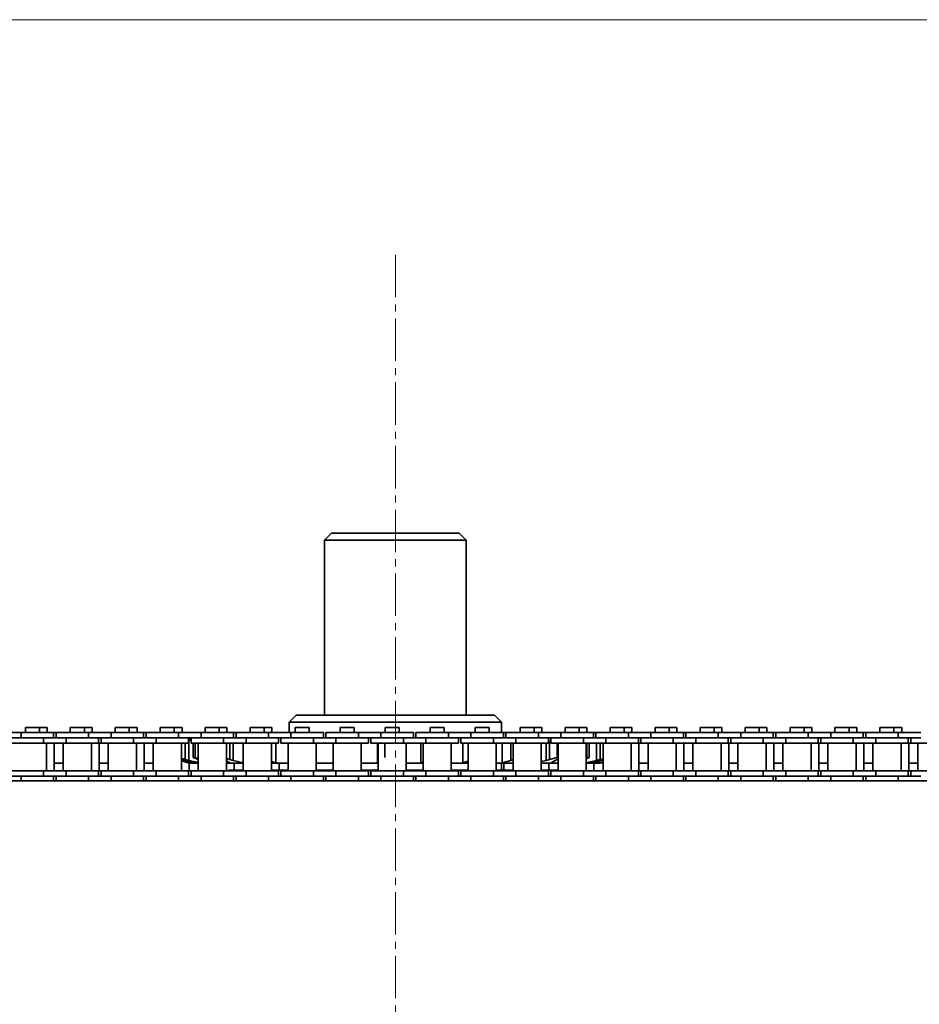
# Model space of a CAD drawing. Header units: millimetres. Extents: x 2945 to 26725, y -1082 to 16127.
# Tile 25 of 151: x 7839 to 8093, y 7689 to 7967. Entities that reach past the tile are written whole.
import ezdxf

# ---------------------------------------------------------------- set-up
doc = ezdxf.new("R2010")
doc.units = ezdxf.units.MM
doc.linetypes.add('点画线', pattern=[18, 12, -2, 2, -2])
doc.layers.get('0').update_dxf_attribs({"lineweight": 35})
for name, color, linetype, lineweight in [('中心线层', 1, '点画线', 18), ('几何体', 7, 'Continuous', 35), ('尺寸线层', 3, 'Continuous', 18)]:
    doc.layers.add(name, color=color, linetype=linetype, lineweight=lineweight)
doc.styles.add('标准', font='txt', dxfattribs={"width": 0.667})
doc.dimstyles.new('GB_尺寸', dxfattribs={"dimtxt": 3.5, "dimasz": 4, "dimexe": 2, "dimexo": 0, "dimtad": 1, "dimdsep": 46, "dimtxsty": '标准', "dimblk": '_CAXARROW', "dimcen": 0, "dimdle": 8, "dimazin": 2, "dimtfac": 0.707107, "dimtdec": 3, "dimtmove": 2, "dimatfit": 3, "dimfxl": 0, "dimfrac": 2, "dimtolj": 1, "dimarcsym": 0})

# ---------------------------------------------------------------- blocks, each defined once
blk = doc.blocks.new('*X160')
at = {"layer": '尺寸线层', "linetype": 'Continuous'}
for points in [[(4565.49, 7966.85), (4575.49, 7886.85), (4555.49, 7886.85)], [(4565.49, 4956.85), (4575.49, 5036.85), (4555.49, 5036.85)]]:
    blk.add_hatch(color=0, dxfattribs=at).paths.add_polyline_path(points, flags=0)
at = {"layer": '尺寸线层', "color": 0, "linetype": 'Continuous'}
for p, q in [((9590.25, 7966.85), (4525.49, 7966.85)), ((4565.49, 7966.85), (4565.49, 4956.85)), ((9680.25, 4956.85), (4525.49, 4956.85))]:
    blk.add_line(p, q, dxfattribs=at)
at = {"layer": '尺寸线层', "color": 0, "insert": (4518.37, 6461.85), "char_height": 70, "width": 255.1041, "attachment_point": 5, "rotation": 90, "line_spacing_factor": 1.15057, "style": '标准'}
blk.add_mtext('\\T1.1;3010', dxfattribs=at)
blk = doc.blocks.new('_CAXARROW')
blk.add_hatch(color=0).paths.add_polyline_path([(0, 0), (-1, 0.125), (-1, -0.125)], flags=0)

msp = doc.modelspace()

# ---------------------------------------------------------------- linework, layer by layer
at = {"layer": '中心线层'}
msp.add_line((7945.254, 7900.461), (7945.254, 5098.61), dxfattribs=at)
at = {"layer": '几何体'}
for p, q in [((7927.254, 7821.852), (7925.254, 7819.852)), ((7925.254, 7819.852), (7925.254, 7770.458)), ((7938.767, 7819.852), (7925.254, 7819.852)), ((7927.254, 7821.852), (7939.416, 7821.852)), ((7965.254, 7819.852), (7938.767, 7819.852)), ((7939.416, 7821.852), (7963.254, 7821.852)), ((7965.254, 7819.852), (7963.254, 7821.852)), ((7965.254, 7770.458), (7965.254, 7819.852)), ((7917.254, 7770.458), (7915.254, 7768.458)), ((7917.254, 7770.458), (7973.254, 7770.458)), ((7975.254, 7768.458), (7973.254, 7770.458)), ((7840.789, 7766.94), (7840.789, 7765.565)), ((7842.769, 7766.94), (7840.789, 7766.94)), ((7844.749, 7766.94), (7842.769, 7766.94)), ((7844.749, 7765.565), (7844.749, 7766.94)), ((7846.92, 7766.94), (7844.749, 7766.94)), ((7846.92, 7765.565), (7846.92, 7766.94)), ((7853.489, 7766.94), (7853.489, 7765.565)), ((7855.469, 7766.94), (7853.489, 7766.94)), ((7857.449, 7766.94), (7855.469, 7766.94)), ((7857.449, 7765.565), (7857.449, 7766.94)), ((7859.62, 7766.94), (7857.449, 7766.94)), ((7859.62, 7765.565), (7859.62, 7766.94)), ((7866.189, 7766.94), (7866.189, 7765.565)), ((7868.169, 7766.94), (7866.189, 7766.94)), ((7870.149, 7766.94), (7868.169, 7766.94)), ((7870.149, 7765.565), (7870.149, 7766.94)), ((7872.32, 7766.94), (7870.149, 7766.94)), ((7872.32, 7765.565), (7872.32, 7766.94)), ((7878.889, 7766.94), (7878.889, 7765.565)), ((7880.869, 7766.94), (7878.889, 7766.94)), ((7882.849, 7766.94), (7880.869, 7766.94)), ((7882.849, 7765.565), (7882.849, 7766.94)), ((7885.02, 7766.94), (7882.849, 7766.94)), ((7885.02, 7765.565), (7885.02, 7766.94)), ((7891.589, 7766.94), (7891.589, 7765.565)), ((7893.569, 7766.94), (7891.589, 7766.94)), ((7895.549, 7766.94), (7893.569, 7766.94)), ((7895.549, 7765.565), (7895.549, 7766.94)), ((7897.72, 7766.94), (7895.549, 7766.94)), ((7897.72, 7765.565), (7897.72, 7766.94)), ((7904.289, 7766.94), (7904.289, 7765.565)), ((7906.269, 7766.94), (7904.289, 7766.94)), ((7908.249, 7766.94), (7906.269, 7766.94)), ((7908.249, 7765.565), (7908.249, 7766.94)), ((7910.42, 7766.94), (7908.249, 7766.94)), ((7910.42, 7765.565), (7910.42, 7766.94)), ((7915.254, 7768.458), (7915.254, 7765.565)), ((7975.254, 7768.458), (7915.254, 7768.458)), ((7916.989, 7766.94), (7916.989, 7765.565)), ((7918.969, 7766.94), (7916.989, 7766.94)), ((7920.949, 7766.94), (7918.969, 7766.94)), ((7920.949, 7765.565), (7920.949, 7766.94)), ((7929.689, 7766.94), (7929.689, 7765.565)), ((7931.669, 7766.94), (7929.689, 7766.94)), ((7933.649, 7766.94), (7931.669, 7766.94)), ((7933.649, 7765.565), (7933.649, 7766.94)), ((7942.389, 7766.94), (7942.389, 7765.565)), ((7944.369, 7766.94), (7942.389, 7766.94)), ((7946.349, 7766.94), (7944.369, 7766.94)), ((7946.349, 7765.565), (7946.349, 7766.94)), ((7955.089, 7766.94), (7955.089, 7765.565)), ((7957.069, 7766.94), (7955.089, 7766.94)), ((7959.049, 7766.94), (7957.069, 7766.94)), ((7959.049, 7765.565), (7959.049, 7766.94)), ((7967.789, 7766.94), (7967.789, 7765.565)), ((7969.769, 7766.94), (7967.789, 7766.94)), ((7971.749, 7766.94), (7969.769, 7766.94)), ((7971.749, 7765.565), (7971.749, 7766.94)), ((7975.254, 7765.565), (7975.254, 7768.458)), ((7980.489, 7766.94), (7980.489, 7765.565)), ((7982.469, 7766.94), (7980.489, 7766.94)), ((7984.449, 7766.94), (7982.469, 7766.94)), ((7984.449, 7765.565), (7984.449, 7766.94)), ((7986.62, 7766.94), (7984.449, 7766.94)), ((7986.62, 7765.565), (7986.62, 7766.94)), ((7993.189, 7766.94), (7993.189, 7765.565)), ((7995.169, 7766.94), (7993.189, 7766.94)), ((7997.149, 7766.94), (7995.169, 7766.94)), ((7997.149, 7765.565), (7997.149, 7766.94)), ((7999.32, 7766.94), (7997.149, 7766.94)), ((7999.32, 7765.565), (7999.32, 7766.94)), ((8005.889, 7766.94), (8005.889, 7765.565)), ((8007.869, 7766.94), (8005.889, 7766.94)), ((8009.849, 7766.94), (8007.869, 7766.94)), ((8009.849, 7765.565), (8009.849, 7766.94)), ((8012.02, 7766.94), (8009.849, 7766.94)), ((8012.02, 7765.565), (8012.02, 7766.94)), ((8018.589, 7766.94), (8018.589, 7765.565)), ((8020.569, 7766.94), (8018.589, 7766.94)), ((8022.549, 7766.94), (8020.569, 7766.94)), ((8022.549, 7765.565), (8022.549, 7766.94)), ((8024.72, 7766.94), (8022.549, 7766.94)), ((8024.72, 7765.565), (8024.72, 7766.94)), ((8031.289, 7766.94), (8031.289, 7765.565)), ((8033.269, 7766.94), (8031.289, 7766.94)), ((8035.249, 7766.94), (8033.269, 7766.94)), ((8035.249, 7765.565), (8035.249, 7766.94)), ((8037.42, 7766.94), (8035.249, 7766.94)), ((8037.42, 7765.565), (8037.42, 7766.94)), ((8043.989, 7766.94), (8043.989, 7765.565)), ((8045.969, 7766.94), (8043.989, 7766.94)), ((8047.949, 7766.94), (8045.969, 7766.94)), ((8047.949, 7765.565), (8047.949, 7766.94)), ((8050.12, 7766.94), (8047.949, 7766.94)), ((8050.12, 7765.565), (8050.12, 7766.94)), ((8056.689, 7766.94), (8056.689, 7765.565)), ((8058.669, 7766.94), (8056.689, 7766.94)), ((8060.649, 7766.94), (8058.669, 7766.94)), ((8060.649, 7765.565), (8060.649, 7766.94)), ((8062.82, 7766.94), (8060.649, 7766.94)), ((8062.82, 7765.565), (8062.82, 7766.94)), ((8069.389, 7766.94), (8069.389, 7765.565)), ((8071.369, 7766.94), (8069.389, 7766.94)), ((8073.349, 7766.94), (8071.369, 7766.94)), ((8073.349, 7765.565), (8073.349, 7766.94)), ((8075.52, 7766.94), (8073.349, 7766.94)), ((8075.52, 7765.565), (8075.52, 7766.94)), ((8082.089, 7766.94), (8082.089, 7765.565)), ((8084.069, 7766.94), (8082.089, 7766.94)), ((8086.049, 7766.94), (8084.069, 7766.94)), ((8086.049, 7765.565), (8086.049, 7766.94)), ((8088.22, 7766.94), (8086.049, 7766.94)), ((8088.22, 7765.565), (8088.22, 7766.94)), ((7839.594, 7765.565), (7833.244, 7765.565)), ((7839.594, 7764.065), (7833.244, 7764.065)), ((7839.594, 7765.565), (7839.594, 7764.065)), ((7848.769, 7765.565), (7839.594, 7765.565)), ((7845.944, 7764.065), (7839.594, 7764.065)), ((7845.944, 7764.065), (7839.594, 7764.065)), ((7845.944, 7764.065), (7845.944, 7762.565)), ((7852.294, 7764.065), (7845.944, 7764.065)), ((7848.769, 7764.065), (7848.769, 7765.565)), ((7849.469, 7765.565), (7848.769, 7765.565)), ((7849.469, 7765.565), (7849.469, 7764.065)), ((7858.644, 7765.565), (7849.469, 7765.565)), ((7852.294, 7764.065), (7852.294, 7762.565)), ((7858.644, 7764.065), (7852.294, 7764.065)), ((7858.644, 7764.065), (7852.294, 7764.065)), ((7858.644, 7765.565), (7858.644, 7764.065)), ((7864.994, 7765.565), (7858.644, 7765.565)), ((7864.994, 7764.065), (7858.644, 7764.065)), ((7861.469, 7762.565), (7861.469, 7764.065)), ((7862.169, 7764.065), (7862.169, 7762.565)), ((7864.994, 7765.565), (7864.994, 7764.065)), ((7874.169, 7765.565), (7864.994, 7765.565)), ((7871.344, 7764.065), (7864.994, 7764.065)), ((7871.344, 7764.065), (7864.994, 7764.065)), ((7871.344, 7764.065), (7871.344, 7762.565)), ((7877.694, 7764.065), (7871.344, 7764.065)), ((7874.169, 7764.065), (7874.169, 7765.565)), ((7874.869, 7765.565), (7874.169, 7765.565)), ((7874.869, 7765.565), (7874.869, 7764.065)), ((7884.044, 7765.565), (7874.869, 7765.565)), ((7877.694, 7764.065), (7877.694, 7762.565)), ((7884.044, 7764.065), (7877.694, 7764.065)), ((7884.044, 7764.065), (7877.694, 7764.065)), ((7884.044, 7765.565), (7884.044, 7764.065)), ((7890.394, 7765.565), (7884.044, 7765.565)), ((7890.394, 7764.065), (7884.044, 7764.065)), ((7886.869, 7762.565), (7886.869, 7764.065)), ((7887.569, 7764.065), (7887.569, 7762.565)), ((7890.394, 7765.565), (7890.394, 7764.065)), ((7899.569, 7765.565), (7890.394, 7765.565)), ((7896.744, 7764.065), (7890.394, 7764.065)), ((7896.744, 7764.065), (7890.394, 7764.065)), ((7896.744, 7764.065), (7896.744, 7762.565)), ((7903.094, 7764.065), (7896.744, 7764.065)), ((7899.569, 7764.065), (7899.569, 7765.565)), ((7900.269, 7765.565), (7899.569, 7765.565)), ((7900.269, 7765.565), (7900.269, 7764.065)), ((7909.444, 7765.565), (7900.269, 7765.565)), ((7903.094, 7764.065), (7903.094, 7762.565)), ((7909.444, 7764.065), (7903.094, 7764.065)), ((7909.444, 7765.565), (7909.444, 7764.065)), ((7915.794, 7765.565), (7909.444, 7765.565)), ((7915.794, 7764.065), (7909.444, 7764.065)), ((7912.269, 7762.565), (7912.269, 7764.065)), ((7912.969, 7764.065), (7912.969, 7762.565)), ((7915.794, 7765.565), (7915.794, 7764.065)), ((7924.969, 7765.565), (7915.794, 7765.565)), ((7922.144, 7764.065), (7915.794, 7764.065)), ((7922.144, 7764.065), (7915.794, 7764.065)), ((7922.144, 7764.065), (7922.144, 7762.565)), ((7928.494, 7764.065), (7922.144, 7764.065)), ((7924.969, 7764.065), (7924.969, 7765.565)), ((7925.669, 7765.565), (7925.669, 7764.065)), ((7934.844, 7765.565), (7925.669, 7765.565)), ((7928.494, 7764.065), (7928.494, 7762.565)), ((7934.844, 7764.065), (7928.494, 7764.065)), ((7934.844, 7764.065), (7928.494, 7764.065)), ((7934.844, 7765.565), (7934.844, 7764.065)), ((7941.194, 7765.565), (7934.844, 7765.565)), ((7941.194, 7764.065), (7934.844, 7764.065)), ((7937.669, 7762.565), (7937.669, 7764.065)), ((7938.369, 7764.065), (7938.369, 7762.565)), ((7941.194, 7765.565), (7941.194, 7764.065)), ((7950.369, 7765.565), (7941.194, 7765.565)), ((7947.544, 7764.065), (7941.194, 7764.065)), ((7947.544, 7764.065), (7941.194, 7764.065)), ((7947.544, 7764.065), (7947.544, 7762.565)), ((7953.894, 7764.065), (7947.544, 7764.065)), ((7950.369, 7764.065), (7950.369, 7765.565)), ((7951.069, 7765.565), (7951.069, 7764.065)), ((7960.244, 7765.565), (7951.069, 7765.565)), ((7953.894, 7764.065), (7953.894, 7762.565)), ((7960.244, 7764.065), (7953.894, 7764.065)), ((7960.244, 7765.565), (7960.244, 7764.065)), ((7966.594, 7765.565), (7960.244, 7765.565)), ((7966.594, 7764.065), (7960.244, 7764.065)), ((7963.069, 7762.565), (7963.069, 7764.065)), ((7963.769, 7764.065), (7963.769, 7762.565)), ((7966.594, 7765.565), (7966.594, 7764.065)), ((7975.769, 7765.565), (7966.594, 7765.565)), ((7972.944, 7764.065), (7966.594, 7764.065)), ((7972.944, 7764.065), (7966.594, 7764.065)), ((7972.944, 7764.065), (7972.944, 7762.565)), ((7979.294, 7764.065), (7972.944, 7764.065)), ((7975.769, 7764.065), (7975.769, 7765.565)), ((7976.469, 7765.565), (7975.769, 7765.565)), ((7976.469, 7765.565), (7976.469, 7764.065)), ((7985.644, 7765.565), (7976.469, 7765.565)), ((7979.294, 7764.065), (7979.294, 7762.565)), ((7985.644, 7764.065), (7979.294, 7764.065)), ((7985.644, 7765.565), (7985.644, 7764.065)), ((7991.994, 7765.565), (7985.644, 7765.565)), ((7991.994, 7764.065), (7985.644, 7764.065)), ((7988.469, 7762.565), (7988.469, 7764.065)), ((7989.169, 7764.065), (7989.169, 7762.565)), ((7991.994, 7765.565), (7991.994, 7764.065)), ((8001.169, 7765.565), (7991.994, 7765.565)), ((7998.344, 7764.065), (7991.994, 7764.065)), ((7998.344, 7764.065), (7991.994, 7764.065)), ((7998.344, 7764.065), (7998.344, 7762.565)), ((8004.694, 7764.065), (7998.344, 7764.065)), ((8001.169, 7764.065), (8001.169, 7765.565)), ((8001.869, 7765.565), (8001.169, 7765.565)), ((8001.869, 7765.565), (8001.869, 7764.065)), ((8011.044, 7765.565), (8001.869, 7765.565)), ((8004.694, 7764.065), (8004.694, 7762.565)), ((8011.044, 7764.065), (8004.694, 7764.065)), ((8011.044, 7764.065), (8004.694, 7764.065)), ((8011.044, 7765.565), (8011.044, 7764.065)), ((8017.394, 7765.565), (8011.044, 7765.565)), ((8017.394, 7764.065), (8011.044, 7764.065)), ((8013.869, 7762.565), (8013.869, 7764.065)), ((8014.569, 7764.065), (8014.569, 7762.565)), ((8017.394, 7765.565), (8017.394, 7764.065)), ((8026.569, 7765.565), (8017.394, 7765.565)), ((8023.744, 7764.065), (8017.394, 7764.065)), ((8023.744, 7764.065), (8017.394, 7764.065)), ((8023.744, 7764.065), (8023.744, 7762.565)), ((8030.094, 7764.065), (8023.744, 7764.065)), ((8026.569, 7764.065), (8026.569, 7765.565)), ((8027.269, 7765.565), (8026.569, 7765.565)), ((8027.269, 7765.565), (8027.269, 7764.065)), ((8036.444, 7765.565), (8027.269, 7765.565)), ((8030.094, 7764.065), (8030.094, 7762.565)), ((8036.444, 7764.065), (8030.094, 7764.065)), ((8036.444, 7764.065), (8030.094, 7764.065)), ((8036.444, 7765.565), (8036.444, 7764.065)), ((8042.794, 7765.565), (8036.444, 7765.565)), ((8042.794, 7764.065), (8036.444, 7764.065)), ((8039.269, 7762.565), (8039.269, 7764.065)), ((8039.969, 7764.065), (8039.969, 7762.565)), ((8042.794, 7765.565), (8042.794, 7764.065)), ((8051.969, 7765.565), (8042.794, 7765.565)), ((8049.144, 7764.065), (8042.794, 7764.065)), ((8049.144, 7764.065), (8042.794, 7764.065)), ((8049.144, 7764.065), (8049.144, 7762.565)), ((8055.494, 7764.065), (8049.144, 7764.065)), ((8051.969, 7764.065), (8051.969, 7765.565)), ((8052.669, 7765.565), (8051.969, 7765.565)), ((8052.669, 7765.565), (8052.669, 7764.065)), ((8061.844, 7765.565), (8052.669, 7765.565)), ((8055.494, 7764.065), (8055.494, 7762.565)), ((8061.844, 7764.065), (8055.494, 7764.065)), ((8061.844, 7764.065), (8055.494, 7764.065)), ((8061.844, 7765.565), (8061.844, 7764.065)), ((8068.194, 7765.565), (8061.844, 7765.565)), ((8068.194, 7764.065), (8061.844, 7764.065)), ((8064.669, 7762.565), (8064.669, 7764.065)), ((8065.369, 7764.065), (8065.369, 7762.565)), ((8068.194, 7765.565), (8068.194, 7764.065)), ((8077.369, 7765.565), (8068.194, 7765.565)), ((8074.544, 7764.065), (8068.194, 7764.065)), ((8074.544, 7764.065), (8068.194, 7764.065)), ((8074.544, 7764.065), (8074.544, 7762.565)), ((8080.894, 7764.065), (8074.544, 7764.065)), ((8077.369, 7764.065), (8077.369, 7765.565)), ((8078.069, 7765.565), (8077.369, 7765.565)), ((8078.069, 7765.565), (8078.069, 7764.065)), ((8087.244, 7765.565), (8078.069, 7765.565)), ((8080.894, 7764.065), (8080.894, 7762.565)), ((8087.244, 7764.065), (8080.894, 7764.065)), ((8087.244, 7764.065), (8080.894, 7764.065)), ((8087.244, 7765.565), (8087.244, 7764.065)), ((8093.594, 7765.565), (8087.244, 7765.565)), ((8093.594, 7764.065), (8087.244, 7764.065)), ((8090.069, 7762.565), (8090.069, 7764.065)), ((8090.769, 7764.065), (8090.769, 7762.565)), ((7845.944, 7762.565), (7836.769, 7762.565)), ((7852.294, 7762.565), (7845.944, 7762.565)), ((7846.744, 7754.715), (7846.744, 7762.565)), ((7848.915, 7754.715), (7848.915, 7762.565)), ((7851.494, 7762.565), (7851.494, 7754.715)), ((7861.469, 7762.565), (7852.294, 7762.565)), ((7859.444, 7754.715), (7859.444, 7762.565)), ((7862.169, 7762.565), (7861.469, 7762.565)), ((7861.615, 7754.715), (7861.615, 7762.565)), ((7871.344, 7762.565), (7862.169, 7762.565)), ((7864.194, 7762.565), (7864.194, 7754.715)), ((7877.694, 7762.565), (7871.344, 7762.565)), ((7872.144, 7754.715), (7872.144, 7762.565)), ((7874.315, 7754.715), (7874.315, 7762.565)), ((7876.894, 7762.565), (7876.894, 7754.715)), ((7886.869, 7762.565), (7877.694, 7762.565)), ((7884.844, 7754.715), (7884.844, 7762.565)), ((7885.889, 7762.565), (7885.889, 7757.926)), ((7886.81, 7763.488), (7887.569, 7763.709)), ((7887.164, 7763.911), (7886.869, 7763.84)), ((7886.973, 7763.253), (7886.869, 7763.228)), ((7887.569, 7763.389), (7886.973, 7763.253)), ((7886.973, 7763.253), (7886.973, 7757.664)), ((7887.164, 7763.911), (7887.164, 7763.591)), ((7896.744, 7762.565), (7887.569, 7762.565)), ((7888.216, 7762.478), (7888.752, 7762.478)), ((7888.216, 7758.439), (7888.216, 7762.478)), ((7889.141, 7762.565), (7888.752, 7762.478)), ((7888.752, 7762.478), (7888.752, 7758.439)), ((7889.594, 7762.565), (7889.594, 7754.715)), ((7903.094, 7762.565), (7896.744, 7762.565)), ((7897.544, 7754.715), (7897.544, 7762.565)), ((7898.539, 7762.565), (7898.539, 7757.926)), ((7899.506, 7762.565), (7899.506, 7757.664)), ((7902.288, 7762.565), (7902.288, 7757.006)), ((7902.294, 7762.565), (7902.294, 7754.715)), ((7912.269, 7762.565), (7903.094, 7762.565)), ((7910.244, 7754.715), (7910.244, 7762.565)), ((7911.479, 7762.565), (7911.479, 7757.006)), ((7922.144, 7762.565), (7912.969, 7762.565)), ((7914.994, 7762.565), (7914.994, 7754.715)), ((7928.494, 7762.565), (7922.144, 7762.565)), ((7922.944, 7754.715), (7922.944, 7762.565)), ((7927.694, 7762.565), (7927.694, 7754.715)), ((7937.669, 7762.565), (7928.494, 7762.565)), ((7935.644, 7754.715), (7935.644, 7762.565)), ((7947.544, 7762.565), (7938.369, 7762.565)), ((7940.181, 7762.565), (7940.181, 7757.006)), ((7940.394, 7762.565), (7940.394, 7754.715)), ((7942.303, 7758.439), (7942.303, 7762.478)), ((7953.894, 7762.565), (7947.544, 7762.565)), ((7948.344, 7754.715), (7948.344, 7762.565)), ((7952.407, 7762.565), (7952.407, 7757.006)), ((7953.094, 7762.565), (7953.094, 7754.715)), ((7963.069, 7762.565), (7953.894, 7762.565)), ((7961.044, 7754.715), (7961.044, 7762.565)), ((7972.944, 7762.565), (7963.769, 7762.565)), ((7964.321, 7762.565), (7964.321, 7757.006)), ((7965.794, 7762.565), (7965.794, 7754.715)), ((7979.294, 7762.565), (7972.944, 7762.565)), ((7973.744, 7754.715), (7973.744, 7762.565)), ((7975.402, 7762.565), (7975.402, 7757.006)), ((7977.835, 7762.565), (7977.835, 7757.664)), ((7978.494, 7762.565), (7978.494, 7754.715)), ((7988.469, 7762.565), (7979.294, 7762.565)), ((7986.444, 7754.715), (7986.444, 7762.565)), ((7987.876, 7762.565), (7987.876, 7757.664)), ((7988.805, 7762.99), (7988.469, 7763.085)), ((7989.169, 7762.903), (7988.805, 7762.99)), ((7988.805, 7762.99), (7988.805, 7757.926)), ((7998.344, 7762.565), (7989.169, 7762.565)), ((7990.958, 7762.478), (7990.591, 7762.565)), ((7990.958, 7762.478), (7991.194, 7762.478)), ((7990.958, 7758.439), (7990.958, 7762.478)), ((7991.194, 7762.565), (7991.194, 7754.715)), ((8004.694, 7762.565), (7998.344, 7762.565)), ((7999.144, 7754.715), (7999.144, 7762.565)), ((7999.341, 7762.478), (7999.144, 7762.522)), ((7999.341, 7762.478), (7999.951, 7762.478)), ((7999.341, 7758.439), (7999.341, 7762.478)), ((7999.951, 7762.478), (7999.951, 7758.439)), ((8002.012, 7762.565), (8002.012, 7757.664)), ((8003.089, 7762.565), (8003.089, 7757.926)), ((8003.894, 7762.565), (8003.894, 7754.715)), ((8013.869, 7762.565), (8004.694, 7762.565)), ((8011.844, 7754.715), (8011.844, 7762.565)), ((8014.569, 7762.565), (8013.869, 7762.565)), ((8014.016, 7754.715), (8014.016, 7762.565)), ((8023.744, 7762.565), (8014.569, 7762.565)), ((8016.594, 7762.565), (8016.594, 7754.715)), ((8030.094, 7762.565), (8023.744, 7762.565)), ((8024.544, 7754.715), (8024.544, 7762.565)), ((8026.716, 7754.715), (8026.716, 7762.565)), ((8029.294, 7762.565), (8029.294, 7754.715)), ((8039.269, 7762.565), (8030.094, 7762.565)), ((8037.244, 7754.715), (8037.244, 7762.565)), ((8039.969, 7762.565), (8039.269, 7762.565)), ((8039.416, 7754.715), (8039.416, 7762.565)), ((8049.144, 7762.565), (8039.969, 7762.565)), ((8041.994, 7762.565), (8041.994, 7754.715)), ((8055.494, 7762.565), (8049.144, 7762.565)), ((8049.944, 7754.715), (8049.944, 7762.565)), ((8052.116, 7754.715), (8052.116, 7762.565)), ((8054.694, 7762.565), (8054.694, 7754.715)), ((8064.669, 7762.565), (8055.494, 7762.565)), ((8062.644, 7754.715), (8062.644, 7762.565)), ((8065.369, 7762.565), (8064.669, 7762.565)), ((8064.816, 7754.715), (8064.816, 7762.565)), ((8074.544, 7762.565), (8065.369, 7762.565)), ((8067.394, 7762.565), (8067.394, 7754.715)), ((8080.894, 7762.565), (8074.544, 7762.565)), ((8075.344, 7754.715), (8075.344, 7762.565)), ((8077.516, 7754.715), (8077.516, 7762.565)), ((8080.094, 7762.565), (8080.094, 7754.715)), ((8090.069, 7762.565), (8080.894, 7762.565)), ((8088.044, 7754.715), (8088.044, 7762.565)), ((8090.769, 7762.565), (8090.069, 7762.565)), ((8090.216, 7754.715), (8090.216, 7762.565)), ((8099.944, 7762.565), (8090.769, 7762.565)), ((8092.794, 7762.565), (8092.794, 7754.715)), ((7888.216, 7758.439), (7888.752, 7758.439)), ((7889.592, 7757.926), (7888.216, 7758.439)), ((7888.752, 7758.439), (7889.594, 7758.249)), ((7988.805, 7757.926), (7990.958, 7758.439)), ((7990.958, 7758.439), (7991.194, 7758.439)), ((7999.951, 7758.439), (7999.108, 7758.09)), ((7999.144, 7758.394), (7999.341, 7758.439)), ((7999.341, 7758.439), (7999.951, 7758.439)), ((7848.915, 7756.852), (7851.494, 7756.852)), ((7861.615, 7756.852), (7864.194, 7756.852)), ((7874.315, 7756.852), (7876.894, 7756.852)), ((7884.844, 7758.164), (7885.889, 7757.926)), ((7885.048, 7757.926), (7884.844, 7757.987)), ((7884.844, 7757.561), (7887.164, 7757.006)), ((7886.77, 7757.006), (7884.844, 7757.494)), ((7886, 7757.664), (7885.048, 7757.926)), ((7885.889, 7757.926), (7886.973, 7757.664)), ((7888.265, 7757.006), (7886, 7757.664)), ((7887.381, 7756.852), (7886.77, 7757.006)), ((7886.973, 7757.664), (7889.594, 7757.066)), ((7887.015, 7754.715), (7887.015, 7756.944)), ((7887.164, 7757.326), (7887.164, 7757.006)), ((7887.839, 7756.852), (7888.754, 7756.852)), ((7888.754, 7756.852), (7888.265, 7757.006)), ((7889.594, 7757.926), (7889.592, 7757.926)), ((7897.544, 7758.158), (7898.539, 7757.926)), ((7898.554, 7757.006), (7897.544, 7757.506)), ((7897.544, 7756.852), (7898.74, 7756.852)), ((7898.539, 7757.926), (7899.506, 7757.664)), ((7898.74, 7756.852), (7898.554, 7757.006)), ((7899.506, 7757.664), (7902.288, 7757.006)), ((7899.715, 7754.852), (7899.715, 7756.852)), ((7910.244, 7757.325), (7911.479, 7757.006)), ((7912.256, 7756.852), (7914.994, 7756.852)), ((7912.415, 7754.852), (7912.415, 7756.852)), ((7922.944, 7756.852), (7927.694, 7756.852)), ((7939.724, 7756.852), (7940.181, 7757.006)), ((7939.724, 7756.852), (7940.394, 7756.852)), ((7940.181, 7757.006), (7940.394, 7757.142)), ((7951.822, 7756.852), (7952.407, 7757.006)), ((7952.407, 7757.006), (7953.094, 7757.293)), ((7963.634, 7756.852), (7964.321, 7757.006)), ((7964.321, 7757.006), (7965.794, 7757.479)), ((7974.643, 7756.852), (7975.402, 7757.006)), ((7975.254, 7754.852), (7975.254, 7756.852)), ((7975.402, 7757.006), (7977.835, 7757.664)), ((7975.916, 7754.852), (7975.916, 7756.852)), ((7977.835, 7757.664), (7978.494, 7757.882)), ((7986.444, 7757.316), (7987.876, 7757.664)), ((7987.876, 7757.664), (7988.805, 7757.926)), ((7988.616, 7754.852), (7988.616, 7756.852)), ((7989.092, 7756.852), (7991.194, 7756.852)), ((7990.353, 7757.664), (7989.219, 7757.006)), ((7990.943, 7757.926), (7990.353, 7757.664)), ((7991.194, 7758.084), (7990.943, 7757.926)), ((7999.108, 7757.006), (8002.012, 7757.664)), ((8003.236, 7757.664), (8001.111, 7757.006)), ((8001.316, 7754.715), (8001.316, 7756.852)), ((8001.972, 7756.852), (8002.678, 7757.006)), ((8002.012, 7757.664), (8003.089, 7757.926)), ((8002.678, 7757.491), (8002.678, 7757.006)), ((8002.678, 7757.006), (8003.894, 7757.29)), ((8002.931, 7756.852), (8003.128, 7756.852)), ((8003.089, 7757.926), (8003.894, 7758.108)), ((8003.128, 7756.852), (8003.739, 7757.006)), ((8003.894, 7757.854), (8003.236, 7757.664)), ((8003.894, 7757.11), (8003.501, 7757.006)), ((8014.016, 7756.852), (8016.594, 7756.852)), ((8026.716, 7756.852), (8029.294, 7756.852)), ((8039.416, 7756.852), (8041.994, 7756.852)), ((8052.116, 7756.852), (8054.694, 7756.852)), ((8064.816, 7756.852), (8067.394, 7756.852)), ((8077.516, 7756.852), (8080.094, 7756.852)), ((8090.216, 7756.852), (8092.794, 7756.852)), ((7839.594, 7753.215), (7833.244, 7753.215)), ((7845.944, 7754.715), (7836.769, 7754.715)), ((7845.944, 7753.215), (7839.594, 7753.215)), ((7845.944, 7753.215), (7839.594, 7753.215)), ((7839.594, 7751.852), (7839.594, 7753.215)), ((7845.944, 7753.215), (7845.944, 7754.715)), ((7852.294, 7754.715), (7845.944, 7754.715)), ((7852.294, 7753.215), (7845.944, 7753.215)), ((7848.769, 7751.852), (7848.769, 7753.215)), ((7849.469, 7753.215), (7849.469, 7751.852)), ((7852.294, 7753.215), (7852.294, 7754.715)), ((7861.469, 7754.715), (7852.294, 7754.715)), ((7858.644, 7753.215), (7852.294, 7753.215)), ((7858.644, 7753.215), (7852.294, 7753.215)), ((7864.994, 7753.215), (7858.644, 7753.215)), ((7858.644, 7751.852), (7858.644, 7753.215)), ((7861.469, 7753.215), (7861.469, 7754.715)), ((7862.169, 7754.715), (7861.469, 7754.715)), ((7862.169, 7754.715), (7862.169, 7753.215)), ((7871.344, 7754.715), (7862.169, 7754.715)), ((7871.344, 7753.215), (7864.994, 7753.215)), ((7871.344, 7753.215), (7864.994, 7753.215)), ((7864.994, 7751.852), (7864.994, 7753.215)), ((7871.344, 7753.215), (7871.344, 7754.715)), ((7877.694, 7754.715), (7871.344, 7754.715)), ((7877.694, 7753.215), (7871.344, 7753.215)), ((7874.169, 7751.852), (7874.169, 7753.215)), ((7874.869, 7753.215), (7874.869, 7751.852)), ((7877.694, 7753.215), (7877.694, 7754.715)), ((7886.869, 7754.715), (7877.694, 7754.715)), ((7884.044, 7753.215), (7877.694, 7753.215)), ((7884.044, 7753.215), (7877.694, 7753.215)), ((7890.394, 7753.215), (7884.044, 7753.215)), ((7884.044, 7751.852), (7884.044, 7753.215)), ((7886.869, 7753.215), (7886.869, 7754.715)), ((7887.569, 7754.715), (7886.869, 7754.715)), ((7887.569, 7754.715), (7887.569, 7753.215)), ((7896.744, 7754.715), (7887.569, 7754.715)), ((7896.744, 7753.215), (7890.394, 7753.215)), ((7896.744, 7753.215), (7890.394, 7753.215)), ((7890.394, 7751.852), (7890.394, 7753.215)), ((7896.744, 7753.215), (7896.744, 7754.715)), ((7903.094, 7754.715), (7896.744, 7754.715)), ((7903.094, 7753.215), (7896.744, 7753.215)), ((7898.254, 7754.852), (7898.118, 7754.715)), ((7898.254, 7754.852), (7902.294, 7754.852)), ((7899.569, 7751.852), (7899.569, 7753.215)), ((7900.269, 7753.215), (7900.269, 7751.852)), ((7903.094, 7753.215), (7903.094, 7754.715)), ((7912.269, 7754.715), (7903.094, 7754.715)), ((7909.444, 7753.215), (7903.094, 7753.215)), ((7915.794, 7753.215), (7909.444, 7753.215)), ((7909.444, 7751.852), (7909.444, 7753.215)), ((7910.244, 7754.852), (7914.994, 7754.852)), ((7912.269, 7753.215), (7912.269, 7754.715)), ((7912.969, 7754.715), (7912.969, 7753.215)), ((7922.144, 7754.715), (7912.969, 7754.715)), ((7922.144, 7753.215), (7915.794, 7753.215)), ((7922.144, 7753.215), (7915.794, 7753.215)), ((7915.794, 7751.852), (7915.794, 7753.215)), ((7922.144, 7753.215), (7922.144, 7754.715)), ((7928.494, 7754.715), (7922.144, 7754.715)), ((7928.494, 7753.215), (7922.144, 7753.215)), ((7922.944, 7754.852), (7927.694, 7754.852)), ((7924.969, 7751.852), (7924.969, 7753.215)), ((7925.669, 7753.215), (7925.669, 7751.852)), ((7928.494, 7753.215), (7928.494, 7754.715)), ((7937.669, 7754.715), (7928.494, 7754.715)), ((7934.844, 7753.215), (7928.494, 7753.215)), ((7934.844, 7753.215), (7928.494, 7753.215)), ((7941.194, 7753.215), (7934.844, 7753.215)), ((7934.844, 7751.852), (7934.844, 7753.215)), ((7935.644, 7754.852), (7940.394, 7754.852)), ((7937.669, 7753.215), (7937.669, 7754.715)), ((7938.369, 7754.715), (7938.369, 7753.215)), ((7947.544, 7754.715), (7938.369, 7754.715)), ((7947.544, 7753.215), (7941.194, 7753.215)), ((7947.544, 7753.215), (7941.194, 7753.215)), ((7941.194, 7751.852), (7941.194, 7753.215)), ((7947.544, 7753.215), (7947.544, 7754.715)), ((7953.894, 7754.715), (7947.544, 7754.715)), ((7953.894, 7753.215), (7947.544, 7753.215)), ((7948.344, 7754.852), (7953.094, 7754.852)), ((7950.369, 7751.852), (7950.369, 7753.215)), ((7951.069, 7753.215), (7951.069, 7751.852)), ((7953.894, 7753.215), (7953.894, 7754.715)), ((7963.069, 7754.715), (7953.894, 7754.715)), ((7960.244, 7753.215), (7953.894, 7753.215)), ((7966.594, 7753.215), (7960.244, 7753.215)), ((7960.244, 7751.852), (7960.244, 7753.215)), ((7961.044, 7754.852), (7965.794, 7754.852)), ((7963.069, 7753.215), (7963.069, 7754.715)), ((7963.769, 7754.715), (7963.769, 7753.215)), ((7972.944, 7754.715), (7963.769, 7754.715)), ((7972.944, 7753.215), (7966.594, 7753.215)), ((7972.944, 7753.215), (7966.594, 7753.215)), ((7966.594, 7751.852), (7966.594, 7753.215)), ((7972.944, 7753.215), (7972.944, 7754.715)), ((7979.294, 7754.715), (7972.944, 7754.715)), ((7979.294, 7753.215), (7972.944, 7753.215)), ((7973.744, 7754.852), (7978.494, 7754.852)), ((7975.769, 7751.852), (7975.769, 7753.215)), ((7976.469, 7753.215), (7976.469, 7751.852)), ((7979.294, 7753.215), (7979.294, 7754.715)), ((7988.469, 7754.715), (7979.294, 7754.715)), ((7985.644, 7753.215), (7979.294, 7753.215)), ((7991.994, 7753.215), (7985.644, 7753.215)), ((7985.644, 7751.852), (7985.644, 7753.215)), ((7986.444, 7754.852), (7991.194, 7754.852)), ((7988.469, 7753.215), (7988.469, 7754.715)), ((7989.169, 7754.715), (7989.169, 7753.215)), ((7998.344, 7754.715), (7989.169, 7754.715)), ((7998.344, 7753.215), (7991.994, 7753.215)), ((7998.344, 7753.215), (7991.994, 7753.215)), ((7991.994, 7751.852), (7991.994, 7753.215)), ((7998.344, 7753.215), (7998.344, 7754.715)), ((8004.694, 7754.715), (7998.344, 7754.715)), ((8004.694, 7753.215), (7998.344, 7753.215)), ((8001.169, 7751.852), (8001.169, 7753.215)), ((8001.869, 7753.215), (8001.869, 7751.852)), ((8004.694, 7753.215), (8004.694, 7754.715)), ((8013.869, 7754.715), (8004.694, 7754.715)), ((8011.044, 7753.215), (8004.694, 7753.215)), ((8011.044, 7753.215), (8004.694, 7753.215)), ((8017.394, 7753.215), (8011.044, 7753.215)), ((8011.044, 7751.852), (8011.044, 7753.215)), ((8013.869, 7753.215), (8013.869, 7754.715)), ((8014.569, 7754.715), (8013.869, 7754.715)), ((8014.569, 7754.715), (8014.569, 7753.215)), ((8023.744, 7754.715), (8014.569, 7754.715)), ((8023.744, 7753.215), (8017.394, 7753.215)), ((8023.744, 7753.215), (8017.394, 7753.215)), ((8017.394, 7751.852), (8017.394, 7753.215)), ((8023.744, 7753.215), (8023.744, 7754.715)), ((8030.094, 7754.715), (8023.744, 7754.715)), ((8030.094, 7753.215), (8023.744, 7753.215)), ((8026.569, 7751.852), (8026.569, 7753.215)), ((8027.269, 7753.215), (8027.269, 7751.852)), ((8030.094, 7753.215), (8030.094, 7754.715)), ((8039.269, 7754.715), (8030.094, 7754.715)), ((8036.444, 7753.215), (8030.094, 7753.215)), ((8036.444, 7753.215), (8030.094, 7753.215)), ((8042.794, 7753.215), (8036.444, 7753.215)), ((8036.444, 7751.852), (8036.444, 7753.215)), ((8039.269, 7753.215), (8039.269, 7754.715)), ((8039.969, 7754.715), (8039.269, 7754.715)), ((8039.969, 7754.715), (8039.969, 7753.215)), ((8049.144, 7754.715), (8039.969, 7754.715)), ((8049.144, 7753.215), (8042.794, 7753.215)), ((8049.144, 7753.215), (8042.794, 7753.215)), ((8042.794, 7751.852), (8042.794, 7753.215)), ((8049.144, 7753.215), (8049.144, 7754.715)), ((8055.494, 7754.715), (8049.144, 7754.715)), ((8055.494, 7753.215), (8049.144, 7753.215)), ((8051.969, 7751.852), (8051.969, 7753.215)), ((8052.669, 7753.215), (8052.669, 7751.852)), ((8055.494, 7753.215), (8055.494, 7754.715)), ((8064.669, 7754.715), (8055.494, 7754.715)), ((8061.844, 7753.215), (8055.494, 7753.215)), ((8061.844, 7753.215), (8055.494, 7753.215)), ((8068.194, 7753.215), (8061.844, 7753.215)), ((8061.844, 7751.852), (8061.844, 7753.215)), ((8064.669, 7753.215), (8064.669, 7754.715)), ((8065.369, 7754.715), (8064.669, 7754.715)), ((8065.369, 7754.715), (8065.369, 7753.215)), ((8074.544, 7754.715), (8065.369, 7754.715)), ((8074.544, 7753.215), (8068.194, 7753.215)), ((8074.544, 7753.215), (8068.194, 7753.215)), ((8068.194, 7751.852), (8068.194, 7753.215)), ((8074.544, 7753.215), (8074.544, 7754.715)), ((8080.894, 7754.715), (8074.544, 7754.715)), ((8080.894, 7753.215), (8074.544, 7753.215)), ((8077.369, 7751.852), (8077.369, 7753.215)), ((8078.069, 7753.215), (8078.069, 7751.852)), ((8080.894, 7753.215), (8080.894, 7754.715)), ((8090.069, 7754.715), (8080.894, 7754.715)), ((8087.244, 7753.215), (8080.894, 7753.215)), ((8087.244, 7753.215), (8080.894, 7753.215)), ((8093.594, 7753.215), (8087.244, 7753.215)), ((8087.244, 7751.852), (8087.244, 7753.215)), ((8090.069, 7753.215), (8090.069, 7754.715)), ((8090.769, 7754.715), (8090.069, 7754.715)), ((8090.769, 7754.715), (8090.769, 7753.215)), ((8099.944, 7754.715), (8090.769, 7754.715)), ((8820.254, 7751.852), (4845.254, 7751.852))]:
    msp.add_line(p, q, dxfattribs=at)
for points in [[(7909.46, 7764.065), (7908.846, 7764.065), (7907.423, 7764.065), (7905.928, 7764.065), (7904.454, 7764.065), (7903.094, 7764.065)], [(7960.26, 7764.065), (7959.646, 7764.065), (7958.223, 7764.065), (7956.728, 7764.065), (7955.254, 7764.065), (7953.894, 7764.065)], [(7985.66, 7764.065), (7985.046, 7764.065), (7983.623, 7764.065), (7982.128, 7764.065), (7980.654, 7764.065), (7979.294, 7764.065)], [(7887.381, 7756.852), (7887.394, 7756.852), (7887.421, 7756.852), (7887.459, 7756.852), (7887.511, 7756.852), (7887.574, 7756.852), (7887.65, 7756.852), (7887.739, 7756.852), (7887.839, 7756.852)], [(7888.754, 7756.852), (7888.944, 7756.852), (7889.146, 7756.852), (7889.36, 7756.852), (7889.586, 7756.852), (7889.594, 7756.852)], [(7898.74, 7756.852), (7899.25, 7756.852), (7899.77, 7756.852), (7900.3, 7756.852), (7900.839, 7756.852), (7901.388, 7756.852), (7901.946, 7756.852), (7902.294, 7756.852)], [(7910.244, 7756.852), (7910.875, 7756.852), (7911.562, 7756.852), (7912.256, 7756.852)], [(7935.644, 7756.852), (7935.781, 7756.852), (7936.502, 7756.852), (7937.228, 7756.852), (7937.936, 7756.852), (7938.602, 7756.852), (7939.204, 7756.852), (7939.724, 7756.852)], [(7948.344, 7756.852), (7948.377, 7756.852), (7949.096, 7756.852), (7949.823, 7756.852), (7950.535, 7756.852), (7951.209, 7756.852), (7951.822, 7756.852)], [(7951.822, 7756.852), (7952.665, 7756.852), (7953.094, 7756.852)], [(7961.044, 7756.852), (7961.51, 7756.852), (7962.237, 7756.852), (7962.953, 7756.852), (7963.634, 7756.852)], [(7963.634, 7756.852), (7964.437, 7756.852), (7965.236, 7756.852), (7965.794, 7756.852)], [(7973.744, 7756.852), (7973.924, 7756.852), (7974.643, 7756.852)], [(7974.643, 7756.852), (7975.371, 7756.852), (7976.092, 7756.852), (7976.807, 7756.852), (7977.516, 7756.852), (7978.217, 7756.852), (7978.494, 7756.852)], [(7986.444, 7756.852), (7986.801, 7756.852), (7987.387, 7756.852), (7987.965, 7756.852), (7988.533, 7756.852), (7989.092, 7756.852)], [(7999.144, 7756.852), (7999.3, 7756.852), (7999.598, 7756.852), (7999.884, 7756.852), (8000.158, 7756.852), (8000.421, 7756.852), (8000.672, 7756.852)], [(8000.672, 7756.852), (8000.943, 7756.852), (8001.411, 7756.852), (8001.972, 7756.852)], [(8001.972, 7756.852), (8002.135, 7756.852), (8002.286, 7756.852), (8002.424, 7756.852), (8002.55, 7756.852), (8002.664, 7756.852), (8002.765, 7756.852), (8002.854, 7756.852), (8002.931, 7756.852)], [(7909.46, 7753.215), (7908.846, 7753.215), (7907.423, 7753.215), (7905.928, 7753.215), (7904.454, 7753.215), (7903.094, 7753.215)], [(7960.26, 7753.215), (7959.646, 7753.215), (7958.223, 7753.215), (7956.728, 7753.215), (7955.254, 7753.215), (7953.894, 7753.215)], [(7985.66, 7753.215), (7985.046, 7753.215), (7983.623, 7753.215), (7982.128, 7753.215), (7980.654, 7753.215), (7979.294, 7753.215)]]:
    msp.add_lwpolyline(points, dxfattribs=at)
for points, knots in [([(7887.164, 7757.006), (7887.175, 7757.003), (7887.413, 7756.948), (7887.631, 7756.899), (7887.839, 7756.852)], [0, 0, 0, 0, 0.03238682, 0.69321427, 0.69321427, 0.69321427, 0.69321427]), ([(7911.479, 7757.006), (7911.491, 7757.003), (7911.741, 7756.948), (7912.004, 7756.899), (7912.256, 7756.852)], [0, 0, 0, 0, 0.03699721, 0.79189594, 0.79189594, 0.79189594, 0.79189594]), ([(7989.219, 7757.006), (7989.216, 7757.003), (7989.148, 7756.948), (7989.119, 7756.899), (7989.092, 7756.852)], [0, 0, 0, 0, 0.00941528, 0.20152651, 0.20152651, 0.20152651, 0.20152651]), ([(8001.111, 7757.006), (8001.104, 7757.003), (8000.936, 7756.948), (8000.801, 7756.899), (8000.672, 7756.852)], [0, 0, 0, 0, 0.02177714, 0.46612229, 0.46612229, 0.46612229, 0.46612229]), ([(8003.501, 7757.006), (8003.491, 7757.003), (8003.284, 7756.948), (8003.103, 7756.899), (8002.931, 7756.852)], [0, 0, 0, 0, 0.02760153, 0.5907888, 0.5907888, 0.5907888, 0.5907888])]:
    msp.add_open_spline(points, degree=3, knots=knots, dxfattribs=at)

# ---------------------------------------------------------------- dimensions: what is measured, and where the dimension line sits
at = {"layer": '尺寸线层'}
dim = msp.add_linear_dim(base=(4565.488, 4956.852), p1=(9590.254, 7966.852), p2=(9680.254, 4956.852), angle=270, dimstyle='GB_尺寸', override={"dimscale": 20, "dimsah": 1, "dimtfill": 1, "dimtzin": 0}, dxfattribs=at)
dim.commit()
dim.dimension.update_dxf_attribs({"geometry": '*X160', "text_midpoint": (4518.366, 6461.852), "dimtype": 160})

doc.saveas('drawing.dxf')
